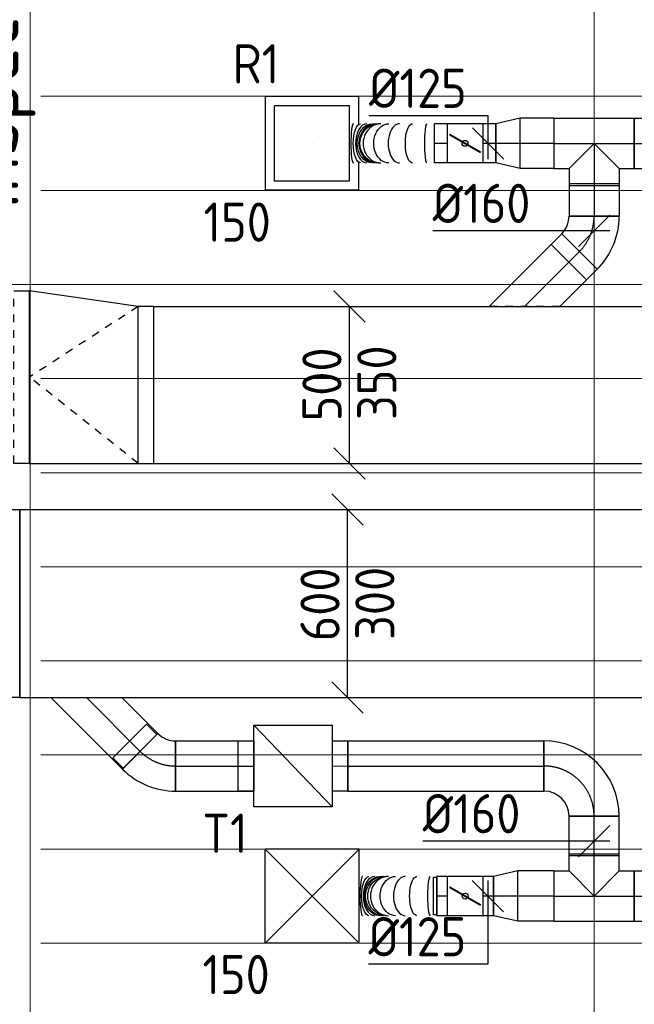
# Model space of a CAD drawing. Header units: millimetres. Extents: x -72915 to 21022, y 6278 to 52916.
# Tile 8 of 60: x -52648 to -50687, y 17253 to 20393. Entities that reach past the tile are written whole.
import ezdxf
from ezdxf.enums import TextEntityAlignment as Align

# ---------------------------------------------------------------- set-up
doc = ezdxf.new("R2010")
doc.units = ezdxf.units.MM
doc.header["$LTSCALE"] = 50
doc.linetypes.add('CENTER2', pattern=[28.575, 19.05, -3.175, 3.175, -3.175])
doc.linetypes.add('STREEPJES', pattern=[0.1, 0.05, -0.05])
for name, color, linetype in [('4plfd', 254, 'Continuous'), ('WL570---_RETOUR', 100, 'Continuous'), ('WL570---_RETOUR_HL', 1, 'Continuous'), ('WL570---_TOEVOER', 200, 'Continuous'), ('WL570---_TOEVOER_HL', 1, 'Continuous'), ('WL570---_TOEVOER_RST', 200, 'Continuous'), ('WL570---_TOEVOER_RST_HL', 1, 'Continuous'), ('WM570---_RETOUR', 2, 'Continuous'), ('WM570---_RETOUR_PR', 2, 'Continuous'), ('WM570---_TOEVOER', 2, 'Continuous'), ('WM570---_TOEVOER_PR', 2, 'Continuous'), ('WM570---_TOEVOER_RST_PR', 1, 'Continuous')]:
    doc.layers.add(name, color=color, linetype=linetype)
for name, color, linetype, lineweight in [('WL570---_BESTAAND-HARTLIJN', 161, 'Continuous', 0), ('WL570---_BESTAAND-MAATVOERING', 161, 'Continuous', 0), ('WL570---_BESTAAND-TOEVOER', 180, 'Continuous', 0)]:
    doc.layers.add(name, color=color, linetype=linetype, lineweight=lineweight)
doc.styles.add('BURO-025', font='ISO96.shx', dxfattribs={"height": 125})
doc.styles.add('MAATVOERING', font='ISO')

# ---------------------------------------------------------------- blocks, each defined once
blk = doc.blocks.new('VBX1601600016025000')
blk.add_lwpolyline([(50, -130), (300, -130), (300, 130), (50, 130)], close=True)
for points in [[(50, 80), (0, 80), (0, -80), (50, -80)], [(300, -80), (350, -80), (350, 80), (300, 80)]]:
    blk.add_lwpolyline(points)
at = {"layer": 'WL570---_BESTAAND-HARTLIJN'}
blk.add_line((300, 0), (350, 0), dxfattribs=at)
at = {"layer": 'WL570---_BESTAAND-TOEVOER'}
blk.add_line((50, -130), (300, 130), dxfattribs=at)
blk = doc.blocks.new('Groep-73')
at = {"color": 8, "linetype": 'Continuous', "lineweight": 13}
for p, q in [((-54820.8, 18699.1), (-22154.9, 18699.1)), ((-54820.8, 18699.1), (-22154.9, 18699.1)), ((-54820.8, 18399.1), (-22154.9, 18399.1)), ((-54820.8, 18099.1), (-22154.9, 18099.1)), ((-54820.8, 17799.1), (-22154.9, 17799.1)), ((-54820.8, 17499.1), (-22154.9, 17499.1)), ((-22154.9, 17199.1), (-54820.8, 17199.1)), ((-54820.8, 16899.1), (-22154.9, 16899.1)), ((-22154.9, 16599.1), (-54820.8, 16599.1)), ((-22154.9, 16299.1), (-54820.8, 16299.1)), ((-22154.9, 15999.1), (-54820.8, 15999.1))]:
    blk.add_line(p, q, dxfattribs=at)
blk = doc.blocks.new('Groep-79')
at = {"color": 8, "linetype": 'Continuous', "lineweight": 13}
for p, q in [((-54854.9, 19149.1), (-54854.9, 7003.9)), ((-53054.9, 18999.1), (-53054.9, 6825.7))]:
    blk.add_line(p, q, dxfattribs=at)
at = {"color": 8}
blk.add_blockref('Groep-73', (0, 0), dxfattribs=at)
blk = doc.blocks.new('Block plafond 1e verd')
at = {"layer": '4plfd'}
blk.add_blockref('Groep-79', (22004.9, -19149), dxfattribs=at)
blk = doc.blocks.new('*U359')
at = {"color": 0, "ltscale": 10}
for p, q in [((150, 150, -2500), (-150, 150, -2500)), ((-150, -150, -2500), (-150, 150, -2500)), ((150, -150, -2500), (-150, 150, -2500)), ((-150, -150, -2500), (150, 150, -2500)), ((150, -150, -2500), (150, 150, -2500)), ((150, -150, -2500), (-150, -150, -2500))]:
    blk.add_line(p, q, dxfattribs=at)
at = {"layer": 'WL570---_TOEVOER_RST_HL', "linetype": 'CENTER2'}
blk.add_circle((0, 0, -2500), 0.075, dxfattribs=at)
at = {"layer": 'WL570---_TOEVOER_RST', "color": 2, "style": 'BURO-025'}
for tag in ['MC', 'Q']:
    blk.add_attdef(tag, text='', height=125, dxfattribs=at).set_placement((0, 0), align=Align.MIDDLE)
at = {"layer": 'WM570---_TOEVOER_RST_PR', "color": 2, "style": 'BURO-025'}
blk.add_attdef('POSNR', text='', height=125, dxfattribs=at).set_placement((0, 0), align=Align.MIDDLE)
blk = doc.blocks.new('*U449')
at = {"color": 0, "ltscale": 10}
for p, q in [((-9.7, 103.4), (103.4, -9.7)), ((-66.3, 76), (-113, 76)), ((-113, -76), (-113, 76)), ((-66.3, -80), (-66.3, 80)), ((-66.3, -76), (-66.3, 76)), ((-66.3, -76), (-113, -76))]:
    blk.add_line(p, q, dxfattribs=at)
for radius in [80.1, 240.1]:
    blk.add_arc((-66.3, 160.1), radius, 270, 315, dxfattribs=at)
at = {"layer": 'WL570---_TOEVOER_HL', "linetype": 'CENTER2'}
blk.add_arc((-66.3, 160.1), 160.1, 270, 315, dxfattribs=at)
at = {"layer": 'WM570---_TOEVOER_PR', "color": 2, "style": 'BURO-025'}
blk.add_attdef('POSNR', text='', height=125, dxfattribs=at).set_placement((0, 0), align=Align.MIDDLE)
blk = doc.blocks.new('*U450')
at = {"color": 0, "ltscale": 10}
for p, q in [((0, 80), (250, 80)), ((0, -80), (0, 80)), ((250, 80), (250, -80)), ((0, -80), (250, -80))]:
    blk.add_line(p, q, dxfattribs=at)
at = {"layer": 'WL570---_TOEVOER_HL', "linetype": 'CENTER2'}
blk.add_line((0, 0), (250, 0), dxfattribs=at)
at = {"layer": 'WM570---_TOEVOER_PR', "color": 2, "style": 'BURO-025'}
blk.add_attdef('POSNR', text='', height=125, dxfattribs=at).set_placement((0, 0), align=Align.MIDDLE)
blk = doc.blocks.new('*U451')
at = {"color": 0, "ltscale": 10}
for p, q in [((-80, 80, -2700), (-80, 134.9, -2700)), ((-80, 134.9, -2700), (80, 134.9, -2700)), ((80, 80, -2700), (80, 134.9, -2700)), ((-128.3, 80, -2700), (-80, 80, -2700)), ((-128.3, 80, -2700), (-128.3, -80, -2700)), ((-80, 80, -2700), (0, 0, -2700)), ((80, 80, -2700), (0, 0, -2700)), ((80, 80, -2700), (128.3, 80, -2700)), ((128.3, 80, -2700), (128.3, -80, -2700)), ((-128.3, -80, -2700), (128.3, -80, -2700))]:
    blk.add_line(p, q, dxfattribs=at)
at = {"layer": 'WL570---_TOEVOER_HL', "linetype": 'CENTER2'}
for p, q in [((0, 0, -2700), (0, 134.9, -2700)), ((-128.3, 0, -2700), (128.3, 0, -2700))]:
    blk.add_line(p, q, dxfattribs=at)
at = {"layer": 'WM570---_TOEVOER_PR', "color": 2, "style": 'BURO-025'}
blk.add_attdef('POSNR', text='', height=125, dxfattribs=at).set_placement((0, 0), align=Align.MIDDLE)
blk = doc.blocks.new('*U452')
at = {"color": 0, "ltscale": 10}
for p, q in [((0, 80, -2700), (625.4, 80, -2700)), ((0, -80, -2700), (0, 80, -2700)), ((625.4, 80, -2700), (625.4, -80, -2700)), ((0, -80, -2700), (625.4, -80, -2700))]:
    blk.add_line(p, q, dxfattribs=at)
at = {"layer": 'WL570---_TOEVOER_HL', "linetype": 'CENTER2'}
blk.add_line((0, 0, -2700), (625.4, 0, -2700), dxfattribs=at)
at = {"layer": 'WM570---_TOEVOER_PR', "color": 2, "style": 'BURO-025'}
blk.add_attdef('POSNR', text='', height=125, dxfattribs=at).set_placement((0, 0), align=Align.MIDDLE)
blk = doc.blocks.new('*U453')
at = {"color": 0, "ltscale": 10}
for p, q in [((-80, 160, -2700), (80, 160, -2700)), ((-160, -80, -2700), (-160, 80, -2700))]:
    blk.add_line(p, q, dxfattribs=at)
for radius in [80, 240]:
    blk.add_arc((-160, 160, -2700), radius, 270, 0, dxfattribs=at)
at = {"layer": 'WL570---_TOEVOER_HL', "linetype": 'CENTER2'}
blk.add_arc((-160, 160, -2700), 160, 270, 0, dxfattribs=at)
at = {"layer": 'WM570---_TOEVOER_PR', "color": 2, "style": 'BURO-025'}
blk.add_attdef('POSNR', text='', height=125, dxfattribs=at).set_placement((0, 0), align=Align.MIDDLE)
blk = doc.blocks.new('*U454')
at = {"color": 0, "ltscale": 10}
for p, q in [((0, 80, -2700), (126.3, 80, -2700)), ((0, -80, -2700), (0, 80, -2700)), ((126.3, 80, -2700), (126.3, -80, -2700)), ((0, -80, -2700), (126.3, -80, -2700))]:
    blk.add_line(p, q, dxfattribs=at)
at = {"layer": 'WL570---_TOEVOER_HL', "linetype": 'CENTER2'}
blk.add_line((0, 0, -2700), (126.3, 0, -2700), dxfattribs=at)
at = {"layer": 'WM570---_TOEVOER_PR', "color": 2, "style": 'BURO-025'}
blk.add_attdef('POSNR', text='', height=125, dxfattribs=at).set_placement((0, 0), align=Align.MIDDLE)
blk = doc.blocks.new('*U455')
at = {"color": 0, "ltscale": 10}
for p, q in [((0, 80, -2700), (114.8, 80, -2700)), ((0, -80, -2700), (0, 80, -2700)), ((114.8, 80, -2700), (114.8, -80, -2700)), ((0, -80, -2700), (114.8, -80, -2700))]:
    blk.add_line(p, q, dxfattribs=at)
at = {"layer": 'WL570---_TOEVOER_HL', "linetype": 'CENTER2'}
blk.add_line((0, 0, -2700), (114.8, 0, -2700), dxfattribs=at)
at = {"layer": 'WM570---_TOEVOER_PR', "color": 2, "style": 'BURO-025'}
blk.add_attdef('POSNR', text='', height=125, dxfattribs=at).set_placement((0, 0), align=Align.MIDDLE)
blk = doc.blocks.new('*U456')
at = {"color": 0, "ltscale": 10}
for p, q in [((0, 62.5, -2700), (34, 62.5, -2700)), ((0, -62.5, -2700), (0, 62.5, -2700)), ((0, -62.5, -2700), (34, -62.5, -2700))]:
    blk.add_line(p, q, dxfattribs=at)
at = {"layer": 'WL570---_TOEVOER_HL', "linetype": 'CENTER2'}
blk.add_line((0, 0, -2700), (34, 0, -2700), dxfattribs=at)
at = {"layer": 'WM570---_TOEVOER_PR', "color": 2, "style": 'BURO-025'}
blk.add_attdef('POSNR', text='', height=125, dxfattribs=at).set_placement((0, 0), align=Align.MIDDLE)
blk = doc.blocks.new('*U457')
at = {"color": 0, "ltscale": 10}
for p, q in [((0, 80, -2700), (78.2, 62.5, -2700)), ((0, 80, -2700), (0, -80, -2700)), ((78.2, 62.5, -2700), (78.2, -62.5, -2700)), ((0, -80, -2700), (78.2, -62.5, -2700))]:
    blk.add_line(p, q, dxfattribs=at)
at = {"layer": 'WL570---_TOEVOER_HL', "linetype": 'CENTER2'}
blk.add_line((0, 0, -2700), (78.2, 0, -2700), dxfattribs=at)
for centre in [(0, 0, -2700), (78.2, 0, -2700)]:
    blk.add_circle(centre, 0.075, dxfattribs=at)
at = {"layer": 'WM570---_TOEVOER_PR', "color": 2, "style": 'BURO-025'}
blk.add_attdef('POSNR', text='', height=125, dxfattribs=at).set_placement((0, 0), align=Align.MIDDLE)
blk = doc.blocks.new('*U458')
at = {"ltscale": 10}
for p, q in [((-56.4, 62.5, -2700), (56.5, 62.5, -2700)), ((-56.4, -62.5, -2700), (-56.4, 62.5, -2700)), ((56.5, 62.5, -2700), (56.5, -62.5, -2700)), ((90.4, 59.4, -2700), (100.8, 59.4, -2700)), ((100.8, 59.4, -2700), (100.8, -59.4, -2700)), ((-49.4, 27.3, -2700), (-48.4, 29.1, -2700)), ((48.4, -29.1, -2700), (-49.4, 27.3, -2700)), ((49.4, -27.3, -2700), (-48.4, 29.1, -2700)), ((48.4, -29.1, -2700), (49.4, -27.3, -2700)), ((-56.4, -62.5, -2700), (56.5, -62.5, -2700)), ((90.4, -59.4, -2700), (100.8, -59.4, -2700))]:
    blk.add_line(p, q, dxfattribs=at)
blk.add_circle((0, 0, -2700), 9.41, dxfattribs=at)
at = {"layer": 'WL570---_TOEVOER', "color": 2, "style": 'BURO-025'}
blk.add_attdef('I', text='', height=125, dxfattribs=at).set_placement((0, 0), align=Align.MIDDLE)
at = {"layer": 'WM570---_TOEVOER_PR', "color": 2, "style": 'BURO-025'}
blk.add_attdef('POSNR', text='', height=125, dxfattribs=at).set_placement((0, 0), align=Align.MIDDLE)
blk = doc.blocks.new('*U459')
at = {"color": 0, "ltscale": 10}
for p, q in [((0, 80, -2700), (101.5, 80, -2700)), ((0, -80, -2700), (0, 80, -2700)), ((101.5, 80, -2700), (101.5, -80, -2700)), ((0, -80, -2700), (101.5, -80, -2700))]:
    blk.add_line(p, q, dxfattribs=at)
at = {"layer": 'WL570---_TOEVOER_HL', "linetype": 'CENTER2'}
blk.add_line((0, 0, -2700), (101.5, 0, -2700), dxfattribs=at)
at = {"layer": 'WM570---_TOEVOER_PR', "color": 2, "style": 'BURO-025'}
blk.add_attdef('POSNR', text='', height=125, dxfattribs=at).set_placement((0, 0), align=Align.MIDDLE)
blk = doc.blocks.new('*U463')
at = {"color": 0, "ltscale": 10}
for p, q in [((0, 62.5, -2700), (34, 62.5, -2700)), ((34, 62.5, -2700), (34, -62.5, -2700)), ((0, -62.5, -2700), (34, -62.5, -2700))]:
    blk.add_line(p, q, dxfattribs=at)
at = {"layer": 'WL570---_TOEVOER_HL', "linetype": 'CENTER2'}
blk.add_line((0, 0, -2700), (34, 0, -2700), dxfattribs=at)
at = {"layer": 'WM570---_TOEVOER_PR', "color": 2, "style": 'BURO-025'}
blk.add_attdef('POSNR', text='', height=125, dxfattribs=at).set_placement((0, 0), align=Align.MIDDLE)
blk = doc.blocks.new('*U464')
at = {"color": 0, "ltscale": 10}
for p, q in [((0, -62.5, -2700), (0, 62.5, -2700)), ((247.9, 62.5, -2700), (247.9, -62.5, -2700))]:
    blk.add_line(p, q, dxfattribs=at)
for centre, major_axis, ratio, start_param, end_param in [((21.5, 0, -2700), (0, -62.5), 0.127721, 0, 3.141593), ((100.6, 0, -2700), (0, -62.5), 0.59813, 0, 3.141593), ((154.3, 0, -2700), (0, -62.5), 0.917398, 0, 3.141593), ((170.7, 0, -2700), (0, 62.5), 0.917398, 3.141593, 6.283185), ((197.6, 0, -2700), (0, 62.5), 0.59813, 3.141593, 6.283185), ((237.1, 0, -2700), (0, 62.5), 0.127721, 3.141593, 6.283185)]:
    blk.add_ellipse(centre, major_axis=major_axis, ratio=ratio, start_param=start_param, end_param=end_param, dxfattribs=at)
at = {"color": 0, "ltscale": 10, "extrusion": (0, 0, -1)}
for centre, major_axis, ratio, start_param, end_param in [((63.1, 0, -2700), (0, 62.5), 0.374962, 0, 3.141593), ((131.6, 0, -2700), (0, 62.5), 0.782896, 0, 3.141593), ((160.6, 0, -2700), (0, 62.5), 0.955199, 0, 3.141593), ((182.1, 0, -2700), (0, -62.5), 0.782896, 3.141593, 6.283185), ((216.4, 0, -2700), (0, -62.5), 0.374962, 3.141593, 6.283185)]:
    blk.add_ellipse(centre, major_axis=major_axis, ratio=ratio, start_param=start_param, end_param=end_param, dxfattribs=at)
at = {"layer": 'WM570---_TOEVOER_PR', "color": 2, "style": 'BURO-025'}
blk.add_attdef('POSNR', text='', height=125, dxfattribs=at).set_placement((0, 0), align=Align.MIDDLE)
blk = doc.blocks.new('*U467')
at = {"layer": 'WM570---_TOEVOER', "color": 0, "ltscale": 10}
for p, q in [((50, -50), (-50, 50)), ((0, 50), (0, -217)), ((0, -217), (-380.4, -217))]:
    blk.add_line(p, q, dxfattribs=at)
at = {"layer": 'WM570---_TOEVOER', "color": 0, "style": 'BURO-025'}
blk.add_text('%%c125', height=125, dxfattribs=at).set_placement((-380.4, -192))
blk = doc.blocks.new('*U468')
at = {"layer": 'WM570---_TOEVOER', "color": 0, "ltscale": 10}
for p, q in [((-50, -50), (50, 50)), ((50, 0), (-546.9, 0))]:
    blk.add_line(p, q, dxfattribs=at)
at = {"layer": 'WM570---_TOEVOER', "color": 0, "style": 'BURO-025'}
blk.add_text('%%c160', height=125, dxfattribs=at).set_placement((-546.9, 25))
blk = doc.blocks.new('*U470')
at = {"layer": 'WM570---_TOEVOER', "color": 0, "ltscale": 10}
for p, q in [((50, 250), (-50, 350)), ((0, -300), (0, 300)), ((50, -350), (-50, -250))]:
    blk.add_line(p, q, dxfattribs=at)
at = {"layer": 'WM570---_TOEVOER', "color": 0, "style": 'BURO-025'}
for s, p in [('300', (150, -116.1)), ('300', (150, -116.1)), ('600', (-25, -120.5))]:
    blk.add_text(s, height=125, rotation=90, dxfattribs=at).set_placement(p)
blk = doc.blocks.new('*U547')
at = {"layer": 'WM570---_RETOUR', "color": 0, "ltscale": 10}
for p, q in [((50, 200), (-50, 300)), ((0, -250), (0, 250)), ((50, -300), (-50, -200))]:
    blk.add_line(p, q, dxfattribs=at)
at = {"layer": 'WM570---_RETOUR', "color": 0, "style": 'BURO-025'}
for s, p in [('500', (-25, -116.1)), ('350', (150, -111.6)), ('350', (150, -111.6))]:
    blk.add_text(s, height=125, rotation=90, dxfattribs=at).set_placement(p)
blk = doc.blocks.new('*U548')
at = {"layer": 'WM570---_RETOUR', "color": 0, "ltscale": 10}
for p, q in [((-50, -50), (50, 50)), ((50, 0), (-515.1, 0))]:
    blk.add_line(p, q, dxfattribs=at)
at = {"layer": 'WM570---_RETOUR', "color": 0, "style": 'BURO-025'}
blk.add_text('%%c160', height=125, dxfattribs=at).set_placement((-515.1, 25))
blk = doc.blocks.new('*U550')
at = {"layer": 'WM570---_RETOUR', "color": 0, "ltscale": 10}
for p, q in [((0, 88.2), (-380.4, 88.2)), ((0, -50), (0, 88.2)), ((50, -50), (-50, 50))]:
    blk.add_line(p, q, dxfattribs=at)
at = {"layer": 'WM570---_RETOUR', "color": 0, "style": 'BURO-025'}
blk.add_text('%%c125', height=125, dxfattribs=at).set_placement((-380.4, 113.2))
blk = doc.blocks.new('*U582')
at = {"color": 0, "ltscale": 10}
for p, q in [((149, 149, -2450), (-149, 149, -2450)), ((-149, -149, -2450), (-149, 149, -2450)), ((149, 62.5, -2450), (149, 149, -2450)), ((120, 120, -2450), (-120, 120, -2450)), ((-120, -120, -2450), (-120, 120, -2450)), ((120, -120, -2450), (120, 120, -2450)), ((149, -149, -2450), (149, -62.5, -2450)), ((120, -120, -2450), (-120, -120, -2450)), ((149, -149, -2450), (-149, -149, -2450))]:
    blk.add_line(p, q, dxfattribs=at)
at = {"layer": 'WL570---_RETOUR_HL', "linetype": 'CENTER2'}
blk.add_circle((0, 0, -2450), 0.075, dxfattribs=at)
at = {"layer": 'WL570---_RETOUR', "color": 2, "style": 'BURO-025'}
for tag in ['MC', 'Q']:
    blk.add_attdef(tag, text='', height=125, dxfattribs=at).set_placement((0, 0), align=Align.MIDDLE)
at = {"layer": 'WM570---_RETOUR_PR', "color": 2, "style": 'BURO-025'}
blk.add_attdef('POSNR', text='', height=125, dxfattribs=at).set_placement((0, 0), align=Align.MIDDLE)
blk = doc.blocks.new('*U595')
at = {"color": 0, "ltscale": 10}
for p, q in [((0, 80, -2650), (48, 80, -2650)), ((0, -80, -2650), (0, 80, -2650)), ((48, 80, -2650), (48, -80, -2650)), ((0, -80, -2650), (48, -80, -2650))]:
    blk.add_line(p, q, dxfattribs=at)
at = {"layer": 'WL570---_RETOUR_HL', "linetype": 'CENTER2'}
blk.add_line((0, 0, -2650), (48, 0, -2650), dxfattribs=at)
at = {"layer": 'WM570---_RETOUR_PR', "color": 2, "style": 'BURO-025'}
blk.add_attdef('POSNR', text='', height=125, dxfattribs=at).set_placement((0, 0), align=Align.MIDDLE)
blk = doc.blocks.new('*U596')
at = {"color": 0, "ltscale": 10}
for p, q in [((0, 113.1, -2650), (198, -84.9, -2650)), ((198, -84.9, -2650), (84.9, -198, -2650)), ((0, -113.1, -2650), (84.9, -198, -2650))]:
    blk.add_line(p, q, dxfattribs=at)
at = {"color": 9, "linetype": 'STREEPJES', "ltscale": 10}
blk.add_line((0, -113.1, -2650), (0, 113.1, -2650), dxfattribs=at)
at = {"layer": 'WL570---_RETOUR_HL', "linetype": 'CENTER2'}
blk.add_line((0, 0, -2650), (141.4, -141.4, -2650), dxfattribs=at)
at = {"layer": 'WM570---_RETOUR_PR', "color": 2, "style": 'BURO-025'}
blk.add_attdef('POSNR', text='', height=125, dxfattribs=at).set_placement((0, 0), align=Align.MIDDLE)
blk = doc.blocks.new('*U597')
at = {"color": 0, "ltscale": 10}
for p, q in [((-66.3, -80, -2650), (-66.3, 80, -2650)), ((103.4, 9.7, -2650), (-9.7, -103.4, -2650))]:
    blk.add_line(p, q, dxfattribs=at)
for radius in [240.1, 80.1]:
    blk.add_arc((-66.3, -160.1, -2650), radius, 45, 90, dxfattribs=at)
at = {"layer": 'WL570---_RETOUR_HL', "linetype": 'CENTER2'}
blk.add_arc((-66.3, -160.1, -2650), 160.1, 45, 90, dxfattribs=at)
at = {"layer": 'WM570---_RETOUR_PR', "color": 2, "style": 'BURO-025'}
blk.add_attdef('POSNR', text='', height=125, dxfattribs=at).set_placement((0, 0), align=Align.MIDDLE)
blk = doc.blocks.new('*U599')
at = {"color": 0, "ltscale": 10}
for p, q in [((0, 80, -2650), (82.6, 80, -2650)), ((0, -80, -2650), (0, 80, -2650)), ((82.6, 80, -2650), (82.6, -80, -2650)), ((0, -80, -2650), (82.6, -80, -2650))]:
    blk.add_line(p, q, dxfattribs=at)
at = {"layer": 'WL570---_RETOUR_HL', "linetype": 'CENTER2'}
blk.add_line((0, 0, -2650), (82.6, 0, -2650), dxfattribs=at)
at = {"layer": 'WM570---_RETOUR_PR', "color": 2, "style": 'BURO-025'}
blk.add_attdef('POSNR', text='', height=125, dxfattribs=at).set_placement((0, 0), align=Align.MIDDLE)
blk = doc.blocks.new('*U600')
at = {"color": 0, "ltscale": 10}
for p, q in [((-128.3, 80, -2650), (128.3, 80, -2650)), ((-128.3, 80, -2650), (-128.3, -80, -2650)), ((128.3, 80, -2650), (128.3, -80, -2650)), ((0, 0, -2650), (-80, -80, -2650)), ((0, 0, -2650), (80, -80, -2650)), ((-128.3, -80, -2650), (-80, -80, -2650)), ((-80, -80, -2650), (-80, -134.9, -2650)), ((80, -80, -2650), (128.3, -80, -2650)), ((80, -80, -2650), (80, -134.9, -2650)), ((80, -134.9, -2650), (-80, -134.9, -2650))]:
    blk.add_line(p, q, dxfattribs=at)
at = {"layer": 'WL570---_RETOUR_HL', "linetype": 'CENTER2'}
for p, q in [((-128.3, 0, -2650), (128.3, 0, -2650)), ((0, 0, -2650), (0, -134.9, -2650))]:
    blk.add_line(p, q, dxfattribs=at)
at = {"layer": 'WM570---_RETOUR_PR', "color": 2, "style": 'BURO-025'}
blk.add_attdef('POSNR', text='', height=125, dxfattribs=at).set_placement((0, 0), align=Align.MIDDLE)
blk = doc.blocks.new('*U601')
at = {"color": 0, "ltscale": 10}
for p, q in [((0, 80, -2650), (107.4, 80, -2650)), ((0, -80, -2650), (0, 80, -2650)), ((107.4, 80, -2650), (107.4, -80, -2650)), ((0, -80, -2650), (107.4, -80, -2650))]:
    blk.add_line(p, q, dxfattribs=at)
at = {"layer": 'WL570---_RETOUR_HL', "linetype": 'CENTER2'}
blk.add_line((0, 0, -2650), (107.4, 0, -2650), dxfattribs=at)
at = {"layer": 'WM570---_RETOUR_PR', "color": 2, "style": 'BURO-025'}
blk.add_attdef('POSNR', text='', height=125, dxfattribs=at).set_placement((0, 0), align=Align.MIDDLE)
blk = doc.blocks.new('*U602')
at = {"color": 0, "ltscale": 10}
for p, q in [((0, 80, -2650), (78.2, 62.5, -2650)), ((0, 80, -2650), (0, -80, -2650)), ((78.2, 62.5, -2650), (78.2, -62.5, -2650)), ((0, -80, -2650), (78.2, -62.5, -2650))]:
    blk.add_line(p, q, dxfattribs=at)
at = {"layer": 'WL570---_RETOUR_HL', "linetype": 'CENTER2'}
blk.add_line((0, 0, -2650), (78.2, 0, -2650), dxfattribs=at)
for centre in [(0, 0, -2650), (78.2, 0, -2650)]:
    blk.add_circle(centre, 0.075, dxfattribs=at)
at = {"layer": 'WM570---_RETOUR_PR', "color": 2, "style": 'BURO-025'}
blk.add_attdef('POSNR', text='', height=125, dxfattribs=at).set_placement((0, 0), align=Align.MIDDLE)
blk = doc.blocks.new('*U603')
at = {"color": 0, "ltscale": 10}
for p, q in [((0, 62.5, -2650), (41.5, 62.5, -2650)), ((0, -62.5, -2650), (0, 62.5, -2650)), ((0, -62.5, -2650), (41.5, -62.5, -2650))]:
    blk.add_line(p, q, dxfattribs=at)
at = {"layer": 'WL570---_RETOUR_HL', "linetype": 'CENTER2'}
blk.add_line((0, 0, -2650), (41.5, 0, -2650), dxfattribs=at)
at = {"layer": 'WM570---_RETOUR_PR', "color": 2, "style": 'BURO-025'}
blk.add_attdef('POSNR', text='', height=125, dxfattribs=at).set_placement((0, 0), align=Align.MIDDLE)
blk = doc.blocks.new('*U604')
at = {"ltscale": 10}
for p, q in [((-56.4, 62.5, -2650), (56.5, 62.5, -2650)), ((-56.4, -62.5, -2650), (-56.4, 62.5, -2650)), ((56.5, 62.5, -2650), (56.5, -62.5, -2650)), ((-49.4, 27.3, -2650), (-48.4, 29.1, -2650)), ((48.4, -29.1, -2650), (-49.4, 27.3, -2650)), ((49.4, -27.3, -2650), (-48.4, 29.1, -2650)), ((48.4, -29.1, -2650), (49.4, -27.3, -2650)), ((-56.4, -62.5, -2650), (56.5, -62.5, -2650))]:
    blk.add_line(p, q, dxfattribs=at)
blk.add_circle((0, 0, -2650), 9.41, dxfattribs=at)
at = {"layer": 'WL570---_RETOUR', "color": 2, "style": 'BURO-025'}
blk.add_attdef('I', text='', height=125, dxfattribs=at).set_placement((0, 0), align=Align.MIDDLE)
at = {"layer": 'WM570---_RETOUR_PR', "color": 2, "style": 'BURO-025'}
blk.add_attdef('POSNR', text='', height=125, dxfattribs=at).set_placement((0, 0), align=Align.MIDDLE)
blk = doc.blocks.new('*U605')
at = {"color": 0, "ltscale": 10}
for p, q in [((0, 80, -2650), (103.4, 80, -2650)), ((0, -80, -2650), (0, 80, -2650)), ((103.4, 80, -2650), (103.4, -80, -2650)), ((0, -80, -2650), (103.4, -80, -2650))]:
    blk.add_line(p, q, dxfattribs=at)
at = {"layer": 'WL570---_RETOUR_HL', "linetype": 'CENTER2'}
blk.add_line((0, 0, -2650), (103.4, 0, -2650), dxfattribs=at)
at = {"layer": 'WM570---_RETOUR_PR', "color": 2, "style": 'BURO-025'}
blk.add_attdef('POSNR', text='', height=125, dxfattribs=at).set_placement((0, 0), align=Align.MIDDLE)
blk = doc.blocks.new('*U609')
at = {"color": 0, "ltscale": 10}
for p, q in [((0, 62.5, -2650), (41.5, 62.5, -2650)), ((41.5, 62.5, -2650), (41.5, -62.5, -2650)), ((0, -62.5, -2650), (41.5, -62.5, -2650))]:
    blk.add_line(p, q, dxfattribs=at)
at = {"layer": 'WL570---_RETOUR_HL', "linetype": 'CENTER2'}
blk.add_line((0, 0, -2650), (41.5, 0, -2650), dxfattribs=at)
at = {"layer": 'WM570---_RETOUR_PR', "color": 2, "style": 'BURO-025'}
blk.add_attdef('POSNR', text='', height=125, dxfattribs=at).set_placement((0, 0), align=Align.MIDDLE)
blk = doc.blocks.new('*U610')
at = {"color": 0, "ltscale": 10}
for centre, major_axis, ratio, start_param, end_param in [((24, 0, -2650), (0, -62.5), 0.125156, 0, 3.141593), ((110.7, 0, -2650), (0, -62.5), 0.587653, 0, 3.141593), ((170.6, 0, -2650), (0, -62.5), 0.907377, 0, 3.141593), ((184.8, 0, -2650), (0, 62.5), 0.907377, 3.141593, 6.283185), ((214.9, 0, -2650), (0, 62.5), 0.587653, 3.141593, 6.283185), ((258.4, 0, -2650), (0, 62.5), 0.125156, 3.141593, 6.283185)]:
    blk.add_ellipse(centre, major_axis=major_axis, ratio=ratio, start_param=start_param, end_param=end_param, dxfattribs=at)
at = {"color": 0, "ltscale": 10, "extrusion": (0, 0, -1)}
for centre, major_axis, ratio, start_param, end_param in [((69.5, 0, -2650), (0, 62.5), 0.367748, 0, 3.141593), ((145.1, 0, -2650), (0, 62.5), 0.771306, 0, 3.141593), ((178.2, 0, -2650), (0, 62.5), 0.947424, 0, 3.141593), ((197.6, 0, -2650), (0, -62.5), 0.771306, 3.141593, 6.283185), ((235.6, 0, -2650), (0, -62.5), 0.367748, 3.141593, 6.283185)]:
    blk.add_ellipse(centre, major_axis=major_axis, ratio=ratio, start_param=start_param, end_param=end_param, dxfattribs=at)
at = {"layer": 'WM570---_RETOUR_PR', "color": 2, "style": 'BURO-025'}
blk.add_attdef('POSNR', text='', height=125, dxfattribs=at).set_placement((0, 0), align=Align.MIDDLE)
blk = doc.blocks.new('*U611')
at = {"color": 0, "ltscale": 10}
for p, q in [((-50, 275, -2550), (0, 275, -2550)), ((346.41, 225, -2550), (0, 275, -2550)), ((0, -275, -2550), (0, 275, -2550)), ((396.41, 225, -2550), (346.41, 225, -2550)), ((346.41, -275, -2550), (346.41, 225, -2550)), ((0, -275, -2550), (-50, -275, -2550)), ((0, -275, -2550), (346.41, -275, -2550)), ((346.41, -275, -2550), (396.41, -275, -2550))]:
    blk.add_line(p, q, dxfattribs=at)
at = {"color": 9, "linetype": 'STREEPJES', "ltscale": 10}
for p, q in [((-50, -275, -2550), (-50, 275, -2550)), ((346.41, 225, -2550), (0, 0, -2550)), ((396.41, -275, -2550), (396.41, 225, -2550)), ((346.41, -275, -2550), (0, 0, -2550))]:
    blk.add_line(p, q, dxfattribs=at)
at = {"layer": 'WM570---_RETOUR_PR', "color": 2, "style": 'BURO-025'}
blk.add_attdef('POSNR', text='', height=125, dxfattribs=at).set_placement((0, 0), align=Align.MIDDLE)
blk = doc.blocks.new('*U628')
at = {"color": 0, "ltscale": 10}
for p, q in [((0, 250, -2650), (5097.7, 250, -2650)), ((0, -250, -2650), (0, 250, -2650)), ((0, -250, -2650), (5097.7, -250, -2650))]:
    blk.add_line(p, q, dxfattribs=at)
at = {"layer": 'WM570---_RETOUR_PR', "color": 2, "style": 'BURO-025'}
blk.add_attdef('POSNR', text='', height=125, dxfattribs=at).set_placement((0, 0), align=Align.MIDDLE)
blk = doc.blocks.new('*U866')
at = {"color": 0, "ltscale": 10}
for p, q in [((-50, 300), (0, 300)), ((-50, -300), (-50, 300)), ((259.8, 150), (0, 300)), ((0, -300), (0, 300)), ((309.8, 150), (259.8, 150)), ((259.8, -300), (259.8, 150)), ((309.8, -300), (309.8, 150)), ((0, -300), (-50, -300)), ((0, -300), (259.8, -300)), ((259.8, -300), (309.8, -300))]:
    blk.add_line(p, q, dxfattribs=at)
at = {"color": 9, "linetype": 'STREEPJES', "ltscale": 10}
for p in [(0, 300), (0, -300)]:
    blk.add_line(p, (259.8, -75), dxfattribs=at)
at = {"layer": 'WM570---_TOEVOER_PR', "color": 2, "style": 'BURO-025'}
blk.add_attdef('POSNR', text='', height=125, dxfattribs=at).set_placement((0, 0), align=Align.MIDDLE)
blk = doc.blocks.new('*U867')
at = {"color": 0, "ltscale": 10}
for p, q in [((0, 300), (4242.3, 300)), ((0, -300), (0, 300)), ((0, -300), (4242.3, -300))]:
    blk.add_line(p, q, dxfattribs=at)
at = {"layer": 'WM570---_TOEVOER_PR', "color": 2, "style": 'BURO-025'}
blk.add_attdef('POSNR', text='', height=125, dxfattribs=at).set_placement((0, 0), align=Align.MIDDLE)

msp = doc.modelspace()

# ---------------------------------------------------------------- linework, layer by layer
at = {"color": 0, "ltscale": 10}
msp.add_line((-52207.4, 18116.5), (-52320.5, 18003.4), dxfattribs=at)
at = {"layer": 'WL570---_BESTAAND-MAATVOERING'}
msp.add_line((-52816.7, 19548.4), (-20816.9, 19548.4), dxfattribs=at)
at = {"layer": 'WL570---_TOEVOER'}
for p, q in [((-52320.5, 18003.4), (-52548.6, 18231.4)), ((-52207.4, 18116.5), (-52322.3, 18231.4))]:
    msp.add_line(p, q, dxfattribs=at)
at = {"layer": 'WL570---_TOEVOER_HL', "linetype": 'CENTER2'}
msp.add_line((-52264, 18059.9), (-52435.4, 18231.4), dxfattribs=at)

# ---------------------------------------------------------------- block references
at = {"layer": 'WL570---_RETOUR'}
ref = msp.add_blockref('*U582', (-51715.4, 19998.4, 2450), dxfattribs=at)
ref.add_attrib('Q', '150', dxfattribs={"color": 2, "height": 125, "style": 'BURO-025'}).set_placement((-51954.3, 19747.3), align=Align.MIDDLE)
ref.add_attrib('MC', 'R1', dxfattribs={"color": 2, "height": 125, "style": 'BURO-025'}).set_placement((-51894.2, 20252.2), align=Align.MIDDLE)
for name, p, rotation in [('*U602', (-51051.1, 19998.4, 2650), 180), ('*U601', (-50943.7, 19998.4, 2650), 180), ('*U610', (-51325.2, 19998.4, 2650), 180), ('*U609', (-51283.7, 19998.4, 2650), 180), ('*U604', (-51227.2, 19998.4, 2650), 180), ('*U603', (-51129.3, 19998.4, 2650), 180), ('*U605', (-50815.4, 19870.1, 2650), 270), ('*U597', (-50815.4, 19700.4, 2650), 270), ('*U595', (-50862.2, 19653.5, 2650), 225), ('*U596', (-51037.6, 19478.1, 2650), 90)]:
    msp.add_blockref(name, p, dxfattribs=dict(at, rotation=rotation))
for name, p in [('*U600', (-50815.4, 19998.4, 2650)), ('*U599', (-50687.1, 19998.4, 2650)), ('*U611', (-52616.9, 19253.1, 2550)), ('*U628', (-52220.5, 19228.1, 2650))]:
    msp.add_blockref(name, p, dxfattribs=at)
at = {"layer": 'WL570---_TOEVOER'}
for name, p, rotation in [('*U866', (-52698.4, 18531.4), 180), ('*U449', (-52217.1, 18013.1), 315), ('*U453', (-50815.4, 18013.1, 2700), 89.99999999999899), ('*U454', (-50815.4, 17726.7, 2700), 89.99999999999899), ('*U457', (-51058.4, 17598.4, 2700), 180), ('*U455', (-50943.7, 17598.4, 2700), 180), ('*U464', (-51317.5, 17598.4, 2700), 180), ('*U458', (-51227.1, 17598.4, 2700), 180), ('*U463', (-51283.5, 17598.4, 2700), 180), ('*U456', (-51136.6, 17598.4, 2700), 180)]:
    msp.add_blockref(name, p, dxfattribs=dict(at, rotation=rotation))
for name, p in [('*U867', (-52648.4, 18531.4)), ('*U450', (-52150.8, 18013.1)), ('*U452', (-51600.8, 18013.1, 2700)), ('*U451', (-50815.4, 17598.4, 2700)), ('*U459', (-50687.1, 17598.4, 2700))]:
    msp.add_blockref(name, p, dxfattribs=at)
at = {"layer": 'WL570---_TOEVOER', "xscale": -1, "rotation": 180}
msp.add_blockref('VBX1601600016025000', (-51950.8, 18013.1), dxfattribs=at)
at = {"layer": 'WL570---_TOEVOER'}
ref = msp.add_blockref('*U359', (-51715.4, 17598.4, 2500), dxfattribs=at)
ref.add_attrib('Q', '150', (-52065.3, 17285.7), dxfattribs={"layer": 'WL570---_TOEVOER_RST', "color": 2, "height": 125, "style": 'BURO-025'})
ref.add_attrib('MC', 'T1', (-52065.4, 17736.2), dxfattribs={"layer": 'WL570---_TOEVOER_RST', "color": 2, "height": 125, "style": 'BURO-025'})
at = {"layer": 'WM570---_RETOUR'}
for name, p in [('*U550', (-51153.3, 19998.4, 2700)), ('*U548', (-50815.4, 19719.6, 2700)), ('*U547', (-51596.3, 19228.1, 2700))]:
    msp.add_blockref(name, p, dxfattribs=at)
at = {"layer": 'WM570---_TOEVOER'}
for name, p in [('Block plafond 1e verd', (-19765.4, 20598.3)), ('*U470', (-51602.5, 18531.4)), ('*U468', (-50815.4, 17773.6, 2700)), ('*U467', (-51154.8, 17598.4, 2700))]:
    msp.add_blockref(name, p, dxfattribs=at)

# ---------------------------------------------------------------- texts
at = {"layer": 'WM570---_RETOUR', "style": 'MAATVOERING'}
msp.add_text('inspectieluik.', height=180, rotation=90, dxfattribs=at).set_placement((-52652.3, 19790.2))

doc.saveas('drawing.dxf')
